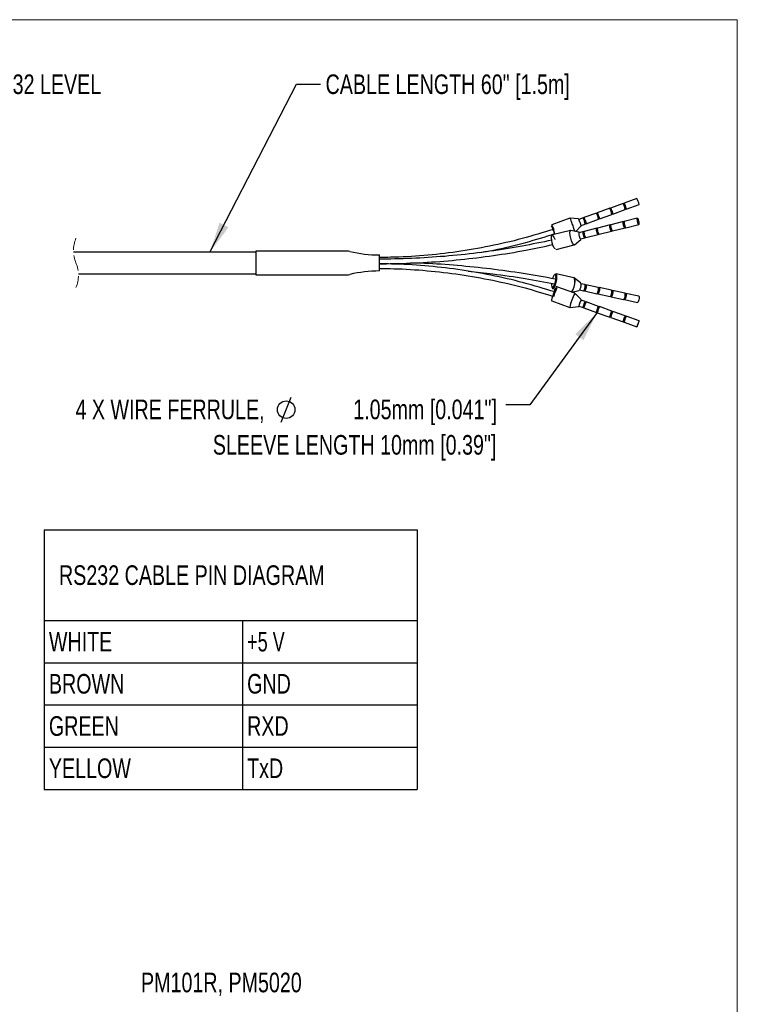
# Model space of a CAD drawing. Header units: millimetres. Extents: x 2 to 278, y 1 to 215.
# Tile 10 of 10: x 201 to 278, y 108 to 215. Entities that reach past the tile are written whole.
import ezdxf

# ---------------------------------------------------------------- set-up
doc = ezdxf.new("R2010")
doc.units = ezdxf.units.MM
doc.linetypes.add('HIDDEN', pattern=[1.905, 1.27, -0.635])
doc.layers.add('BEMAßUNG', color=8, linetype='Continuous')
doc.styles.add('SLDTEXTSTYLE0', font='TXT', dxfattribs={"width": 0.75})
doc.styles.add('SLDTEXTSTYLE2', font='TXT', dxfattribs={"width": 0.6875})
doc.dimstyles.new('SLDDIMSTYLE0', dxfattribs={"dimtxt": 0.18, "dimasz": 3.3, "dimexe": 0, "dimexo": 0.0625, "dimgap": 0, "dimtad": 0, "dimtih": 1, "dimtoh": 1, "dimdec": 0, "dimrnd": 1e-09, "dimzin": 0, "dimdsep": 46, "dimtxsty": 'Standard', "dimsah": 1, "dimcen": 0.09, "dimadec": 0, "dimazin": 0, "dimtfac": 3.3, "dimtdec": 0, "dimtofl": 0, "dimtmove": 0, "dimatfit": 3, "dimfxl": 1, "dimfrac": 2, "dimtolj": 1, "dimtzin": 0, "dimarcsym": 0})

# ---------------------------------------------------------------- blocks, each defined once
blk = doc.blocks.new('SW_TABLEANNOTATION_0')
at = {"color": 0}
for p, q in [((0, 0), (0, -9.8)), ((0, 0), (21.39, 0)), ((21.39, 0), (40.23, 0)), ((40.23, 0), (40.23, -9.8)), ((0, -9.8), (0, -14.36)), ((0, -9.8), (21.39, -9.8)), ((21.39, -9.8), (21.39, -14.36)), ((21.39, -9.8), (40.23, -9.8)), ((40.23, -9.8), (40.23, -14.36)), ((0, -14.36), (0, -18.9)), ((0, -14.36), (21.39, -14.36)), ((21.39, -14.36), (21.39, -18.9)), ((21.39, -14.36), (40.23, -14.36)), ((40.23, -14.36), (40.23, -18.9)), ((0, -18.9), (0, -23.47)), ((0, -18.9), (21.39, -18.9)), ((21.39, -18.9), (21.39, -23.47)), ((21.39, -18.9), (40.23, -18.9)), ((40.23, -18.9), (40.23, -23.47)), ((0, -23.47), (0, -28.03)), ((0, -23.47), (21.39, -23.47)), ((21.39, -23.47), (21.39, -28.03)), ((21.39, -23.47), (40.23, -23.47)), ((40.23, -23.47), (40.23, -28.03)), ((0, -28.03), (21.39, -28.03)), ((21.39, -28.03), (40.23, -28.03))]:
    blk.add_line(p, q, dxfattribs=at)
at = {"color": 0, "attachment_point": 1}
for s, insert, char_height, style in [('RS232 CABLE PIN DIAGRAM', (1.59, -3.84), 2.1167, 'SLDTEXTSTYLE0'), ('WHITE', (0.5, -11.02), 2.117, 'SLDTEXTSTYLE0'), ('+5 V', (21.89, -11.02), 2.117, 'SLDTEXTSTYLE2'), ('BROWN', (0.5, -15.57), 2.117, 'SLDTEXTSTYLE0'), ('GND', (21.89, -15.57), 2.117, 'SLDTEXTSTYLE0'), ('GREEN', (0.5, -20.13), 2.117, 'SLDTEXTSTYLE0'), ('RXD', (21.89, -20.13), 2.117, 'SLDTEXTSTYLE0'), ('YELLOW', (0.5, -24.69), 2.117, 'SLDTEXTSTYLE0'), ('TxD', (21.89, -24.69), 2.117, 'SLDTEXTSTYLE0')]:
    blk.add_mtext(s, dxfattribs=dict(at, insert=insert, char_height=char_height, style=style))
blk = doc.blocks.new('SW_SYMBOL_HOLE_DIAM')
at = {"layer": 'BEMAßUNG', "color": 0}
blk.add_line((300, 0), (700, 1000), dxfattribs=at)
blk.add_circle((500, 500), 350, dxfattribs=at)

msp = doc.modelspace()

# ---------------------------------------------------------------- linework, layer by layer
at = {"color": 7, "linetype": 'Continuous', "lineweight": 18}
for p in [(1.579, 214.645), (277.989, 0.903)]:
    msp.add_line(p, (277.989, 214.645), dxfattribs=at)
at = {"color": 7, "linetype": 'Continuous', "lineweight": 25}
for p, q in [((265.67, 194.799), (264.323, 194.312)), ((267.158, 195.338), (265.764, 194.833)), ((266, 194.181), (267.393, 194.686)), ((262.788, 193.757), (261.441, 193.27)), ((264.229, 194.278), (262.882, 193.791)), ((263.118, 193.139), (264.465, 193.626)), ((264.559, 193.66), (265.906, 194.147)), ((259.907, 193.207), (257.979, 192.51)), ((260.833, 193.125), (259.936, 193.211)), ((261.347, 193.236), (260.893, 193.071)), ((261.129, 192.419), (261.583, 192.584)), ((261.677, 192.618), (263.024, 193.105)), ((264.263, 192.479), (262.916, 192.143)), ((264.324, 192.442), (264.308, 192.443)), ((265.704, 192.838), (264.357, 192.502)), ((265.764, 192.801), (265.749, 192.801)), ((267.192, 193.208), (265.798, 192.861)), ((265.965, 192.188), (267.359, 192.535)), ((259.987, 191.891), (258.059, 191.411)), ((258.237, 191.522), (258.26, 191.461)), ((259.987, 191.891), (260.013, 191.891)), ((260.887, 191.708), (260.04, 191.891)), ((260.561, 191.779), (261.117, 192.339)), ((261.381, 191.761), (260.927, 191.648)), ((261.442, 191.724), (261.426, 191.725)), ((262.822, 192.12), (261.475, 191.784)), ((261.643, 191.111), (262.99, 191.447)), ((262.883, 192.083), (262.867, 192.084)), ((263.084, 191.47), (264.431, 191.806)), ((264.525, 191.829), (265.871, 192.165)), ((258.45, 189.839), (260.378, 190.319)), ((260.401, 190.331), (260.381, 190.32)), ((260.426, 190.344), (261.088, 190.903)), ((261.088, 190.903), (261.077, 190.897)), ((261.095, 190.975), (261.549, 191.088)), ((226.033, 189.544), (206.354, 189.544)), ((235.872, 189.655), (226.033, 189.655)), ((226.033, 189.655), (226.033, 187.947)), ((239.366, 187.51), (239.366, 189.244)), ((206.879, 187.21), (226.033, 187.21)), ((226.033, 187.947), (226.033, 187.098)), ((260.354, 186.78), (258.426, 187.197)), ((226.033, 187.098), (235.872, 187.098)), ((261.078, 186.218), (260.407, 186.754)), ((261.538, 186.05), (261.122, 186.14)), ((258.083, 185.613), (258.338, 185.558)), ((260.456, 185.105), (258.528, 185.796)), ((260.145, 185.217), (260.903, 185.409)), ((260.441, 185.093), (260.456, 185.105)), ((261.117, 184.452), (260.481, 185.089)), ((260.903, 185.409), (260.906, 185.409)), ((260.976, 185.462), (261.392, 185.372)), ((261.486, 185.352), (262.833, 185.06)), ((262.979, 185.738), (261.632, 186.029)), ((262.927, 185.04), (264.273, 184.749)), ((264.42, 185.427), (263.073, 185.718)), ((265.861, 185.115), (264.514, 185.406)), ((267.349, 184.794), (265.955, 185.095)), ((257.981, 184.271), (259.909, 183.58)), ((261.582, 184.209), (261.128, 184.372)), ((263.023, 183.693), (261.676, 184.176)), ((264.367, 184.729), (265.714, 184.437)), ((265.808, 184.417), (267.202, 184.116)), ((259.939, 183.577), (260.835, 183.665)), ((260.894, 183.719), (261.348, 183.557)), ((261.442, 183.523), (262.789, 183.04)), ((262.883, 183.007), (264.23, 182.524)), ((264.464, 183.176), (263.117, 183.659)), ((265.905, 182.66), (264.558, 183.143)), ((264.324, 182.49), (265.671, 182.007)), ((265.765, 181.974), (267.158, 181.474)), ((267.392, 182.127), (265.999, 182.626))]:
    msp.add_line(p, q, dxfattribs=at)
at = {"color": 7, "linetype": 'Continuous', "lineweight": 25, "flags": 128}
for points in [[(265.766, 194.817), (265.763, 194.827), (265.768, 194.828), (265.791, 194.78), (265.827, 194.691), (265.871, 194.574)], [(265.871, 194.574), (265.917, 194.447), (265.958, 194.329), (265.987, 194.238), (266, 194.188), (265.995, 194.187), (265.991, 194.194)], [(262.884, 193.774), (262.882, 193.784), (262.887, 193.785), (262.909, 193.738), (262.945, 193.648), (262.989, 193.531)], [(262.989, 193.531), (263.035, 193.404), (263.076, 193.286), (263.105, 193.195), (263.118, 193.146), (263.113, 193.145), (263.11, 193.151)], [(264.325, 194.295), (264.323, 194.305), (264.328, 194.306), (264.35, 194.259), (264.386, 194.17), (264.43, 194.053)], [(264.43, 194.053), (264.476, 193.925), (264.517, 193.807), (264.546, 193.717), (264.559, 193.667), (264.554, 193.666), (264.55, 193.672)], [(261.443, 193.253), (261.441, 193.263), (261.446, 193.264), (261.468, 193.216), (261.504, 193.127), (261.548, 193.01)], [(261.548, 193.01), (261.594, 192.883), (261.635, 192.765), (261.664, 192.674), (261.677, 192.624), (261.672, 192.623), (261.669, 192.63)], [(264.463, 191.87), (264.457, 191.842), (264.432, 191.806), (264.394, 191.822), (264.348, 191.887), (264.303, 191.99), (264.264, 192.117), (264.238, 192.247), (264.228, 192.362), (264.237, 192.443), (264.262, 192.478), (264.262, 192.478)], [(264.262, 192.478), (264.3, 192.463), (264.315, 192.446)], [(264.357, 192.502), (264.356, 192.502), (264.331, 192.466), (264.322, 192.385), (264.332, 192.271), (264.358, 192.14), (264.397, 192.013), (264.442, 191.91), (264.488, 191.845), (264.526, 191.83)], [(265.903, 192.229), (265.898, 192.201), (265.873, 192.165), (265.834, 192.181), (265.789, 192.245), (265.744, 192.349), (265.705, 192.476), (265.679, 192.606), (265.669, 192.721), (265.677, 192.802), (265.703, 192.837), (265.703, 192.837)], [(265.703, 192.837), (265.741, 192.822), (265.755, 192.805)], [(265.798, 192.861), (265.797, 192.861), (265.771, 192.825), (265.763, 192.744), (265.773, 192.63), (265.799, 192.499), (265.838, 192.372), (265.883, 192.269), (265.928, 192.204), (265.967, 192.189), (265.967, 192.189)], [(267.229, 193.192), (267.191, 193.208), (267.165, 193.173), (267.157, 193.091), (267.167, 192.977), (267.193, 192.846), (267.232, 192.72), (267.277, 192.616), (267.322, 192.552), (267.36, 192.536), (267.386, 192.571), (267.394, 192.652), (267.384, 192.767), (267.358, 192.897), (267.319, 193.024), (267.274, 193.128), (267.229, 193.192)], [(258.31, 191.473), (258.268, 191.595), (258.169, 191.868)], [(258.304, 191.472), (258.252, 191.622), (258.174, 191.838)], [(260.426, 190.344), (260.406, 190.333), (260.318, 190.369), (260.213, 190.519), (260.107, 190.759), (260.017, 191.052), (259.957, 191.355), (259.934, 191.62), (259.954, 191.809), (260.012, 191.891), (260.04, 191.891)], [(260.927, 191.648), (260.926, 191.647), (260.901, 191.612), (260.892, 191.531), (260.902, 191.416), (260.928, 191.286), (260.967, 191.159), (261.012, 191.056), (261.058, 190.991), (261.096, 190.975)], [(261.581, 191.152), (261.575, 191.124), (261.55, 191.088), (261.512, 191.104), (261.467, 191.169), (261.421, 191.272), (261.382, 191.399), (261.356, 191.529), (261.346, 191.644), (261.355, 191.725), (261.38, 191.761), (261.38, 191.761)], [(261.38, 191.761), (261.418, 191.745), (261.433, 191.728)], [(261.475, 191.784), (261.474, 191.784), (261.449, 191.749), (261.44, 191.667), (261.45, 191.553), (261.476, 191.422), (261.515, 191.296), (261.561, 191.192), (261.606, 191.128), (261.644, 191.112), (261.644, 191.112)], [(263.022, 191.511), (263.016, 191.483), (262.991, 191.447), (262.953, 191.463), (262.907, 191.528), (262.862, 191.631), (262.823, 191.758), (262.797, 191.888), (262.787, 192.003), (262.796, 192.084), (262.821, 192.119), (262.821, 192.119)], [(262.821, 192.119), (262.859, 192.104), (262.874, 192.087)], [(262.916, 192.143), (262.915, 192.143), (262.89, 192.107), (262.881, 192.026), (262.891, 191.912), (262.917, 191.781), (262.956, 191.655), (263.001, 191.551), (263.047, 191.487), (263.085, 191.471), (263.085, 191.471)], [(258.374, 189.888), (258.292, 189.922), (258.195, 190.061), (258.098, 190.283), (258.014, 190.554), (257.958, 190.834), (257.938, 191.08), (257.956, 191.254), (258.01, 191.33), (258.091, 191.296), (258.188, 191.157), (258.286, 190.936), (258.293, 190.916)], [(258.446, 186.836), (258.426, 187.032), (258.371, 187.135), (258.288, 187.129), (258.191, 187.015), (258.094, 186.81), (258.049, 186.68)], [(258.531, 186.86), (258.51, 187.074), (258.45, 187.186), (258.359, 187.179), (258.319, 187.144)], [(257.947, 186.178), (257.938, 186.001), (257.957, 185.805), (258.013, 185.702), (258.095, 185.708), (258.193, 185.822), (258.29, 186.027), (258.372, 186.292), (258.427, 186.576), (258.446, 186.836), (258.446, 186.836)], [(258.008, 185.705), (258.059, 185.624), (258.149, 185.63), (258.256, 185.755), (258.361, 185.978), (258.451, 186.267), (258.511, 186.576), (258.531, 186.86)], [(260.459, 186.443), (260.438, 186.657), (260.377, 186.769), (260.354, 186.78)], [(260.484, 186.433), (260.463, 186.646), (260.403, 186.757), (260.38, 186.768)], [(261.392, 185.372), (261.42, 185.379), (261.466, 185.433), (261.511, 185.528), (261.549, 185.652), (261.575, 185.784), (261.584, 185.905), (261.574, 185.997), (261.549, 186.045), (261.538, 186.05)], [(261.678, 185.885), (261.669, 185.764), (261.643, 185.631), (261.605, 185.508), (261.559, 185.412), (261.514, 185.359), (261.475, 185.356), (261.45, 185.404), (261.449, 185.407)], [(261.575, 185.993), (261.604, 186.022), (261.643, 186.025), (261.668, 185.977), (261.678, 185.885)], [(262.833, 185.06), (262.861, 185.068), (262.906, 185.121), (262.952, 185.217), (262.99, 185.34), (263.016, 185.473), (263.024, 185.594), (263.015, 185.686), (262.989, 185.734), (262.979, 185.738)], [(263.118, 185.574), (263.11, 185.452), (263.084, 185.32), (263.046, 185.196), (263, 185.101), (262.955, 185.048), (262.916, 185.045), (262.891, 185.093), (262.89, 185.096)], [(263.016, 185.682), (263.045, 185.71), (263.083, 185.713), (263.109, 185.665), (263.118, 185.574)], [(264.273, 184.749), (264.302, 184.756), (264.347, 184.81), (264.393, 184.905), (264.431, 185.029), (264.456, 185.161), (264.465, 185.282), (264.456, 185.374), (264.43, 185.422), (264.42, 185.427)], [(264.559, 185.262), (264.55, 185.141), (264.525, 185.008), (264.487, 184.885), (264.441, 184.789), (264.396, 184.736), (264.357, 184.733), (264.331, 184.781), (264.331, 184.784)], [(264.457, 185.37), (264.486, 185.399), (264.524, 185.402), (264.55, 185.354), (264.559, 185.262)], [(265.714, 184.437), (265.743, 184.445), (265.788, 184.498), (265.833, 184.594), (265.872, 184.717), (265.897, 184.85), (265.906, 184.971), (265.897, 185.063), (265.871, 185.111), (265.861, 185.115)], [(265.898, 185.059), (265.927, 185.087), (265.965, 185.09), (265.991, 185.042), (266, 184.951)], [(261.354, 183.562), (261.347, 183.564), (261.357, 183.614), (261.383, 183.706), (261.423, 183.824), (261.468, 183.952), (261.513, 184.068), (261.551, 184.157), (261.576, 184.204), (261.584, 184.202), (261.582, 184.187)], [(266, 184.951), (265.991, 184.829), (265.966, 184.697), (265.927, 184.574), (265.882, 184.478), (265.837, 184.425), (265.798, 184.422), (265.772, 184.47), (265.771, 184.473)], [(267.349, 184.794), (267.359, 184.789), (267.385, 184.741), (267.394, 184.649), (267.385, 184.528), (267.36, 184.396), (267.321, 184.272), (267.276, 184.177), (267.231, 184.123), (267.202, 184.116)], [(262.795, 183.045), (262.787, 183.047), (262.798, 183.098), (262.824, 183.189), (262.863, 183.308), (262.909, 183.435), (262.954, 183.552), (262.992, 183.641), (263.017, 183.688), (263.024, 183.686), (263.022, 183.671)], [(264.236, 182.529), (264.228, 182.531), (264.238, 182.581), (264.265, 182.673), (264.304, 182.791), (264.35, 182.919), (264.395, 183.036), (264.433, 183.124), (264.457, 183.171), (264.465, 183.169), (264.463, 183.154)], [(265.677, 182.012), (265.669, 182.014), (265.679, 182.065), (265.706, 182.156), (265.745, 182.275), (265.791, 182.402), (265.836, 182.519), (265.874, 182.608), (265.898, 182.655), (265.906, 182.653), (265.904, 182.638)], [(267.157, 181.481), (267.165, 181.479), (267.189, 181.526), (267.227, 181.615), (267.272, 181.732), (267.318, 181.859), (267.357, 181.977), (267.384, 182.069), (267.394, 182.119), (267.386, 182.121), (267.361, 182.074), (267.324, 181.986), (267.279, 181.869), (267.233, 181.741), (267.194, 181.623), (267.167, 181.532), (267.157, 181.481)]]:
    msp.add_lwpolyline(points, dxfattribs=at)
at = {"color": 7, "linetype": 'Continuous', "lineweight": 25}
for centre, radius, start, end in [((262.74, 193.371), 3.26, 13.78445, 25.9945), ((264.228, 193.909), 3.259, 13.78313, 25.99585), ((259.858, 192.328), 3.26, 13.78445, 25.99451), ((261.297, 192.849), 3.262, 13.79099, 25.99416), ((254.879, 190.872), 3.506, 17.10398, 27.84732), ((256.734, 191.537), 3.613, 17.26256, 27.60006), ((248.208, 188.057), 12.813, 16.98652, 20.81059), ((254.332, 190.321), 7.119, 17.71018, 20.50207), ((258.415, 191.806), 3.262, 13.79099, 25.99416), ((251.925, 189.674), 6.618, 19.36199, 24.32747), ((253.045, 190.03), 5.438, 19.42374, 24.17556), ((235.872, 188.322), 1.333, 76.55439, 90.0017), ((239.366, 202.939), 13.696, 256.55621, 270.00006), ((235.872, 188.431), 1.333, 269.9983, 283.44561), ((239.366, 173.814), 13.696, 89.99994, 103.44379), ((258.433, 186.384), 2.027, 325.36438, 1.65066), ((258.507, 186.37), 1.978, 324.65392, 1.83343), ((264.303, 182.874), 6.538, 153.95022, 163.43073), ((265.729, 182.383), 5.942, 152.86934, 168.3786), ((262.921, 183.361), 2.059, 150.58718, 169.97565), ((264.201, 182.894), 3.415, 154.25333, 163.64579), ((263.469, 183.165), 2.059, 150.58717, 169.97566), ((264.91, 182.648), 2.058, 150.58086, 169.97578), ((266.351, 182.132), 2.059, 150.58713, 169.97567), ((267.791, 181.615), 2.058, 150.5808, 169.97582)]:
    msp.add_arc(centre, radius, start, end, dxfattribs=at)
at = {"color": 7, "linetype": 'HIDDEN', "lineweight": 18}
for centre, start, end in [((209.812, 189.708), 157.38014, 202.61986), ((203.421, 187.045), 337.38014, 22.61986)]:
    msp.add_arc(centre, 3.462, start, end, dxfattribs=at)
at = {"color": 7, "linetype": 'Continuous', "lineweight": 25}
for points, knots in [([(265.767, 194.81), (265.767, 194.815), (265.766, 194.82), (265.766, 194.813), (265.766, 194.808), (265.763, 194.797), (265.757, 194.785), (265.744, 194.773), (265.727, 194.766), (265.71, 194.766), (265.697, 194.77), (265.688, 194.775), (265.683, 194.781), (265.68, 194.783), (265.678, 194.787), (265.681, 194.78), (265.687, 194.767), (265.707, 194.722), (265.736, 194.649), (265.76, 194.587), (265.773, 194.55)], [0, 0, 0, 0, 0.01881313, 0.02585501, 0.04273405, 0.0673327, 0.10533909, 0.15096157, 0.19901102, 0.24380316, 0.27884192, 0.30567888, 0.32326252, 0.33403639, 0.33999617, 0.34297258, 0.37400982, 0.48153915, 0.69956689, 1, 1, 1, 1]), ([(262.797, 193.743), (262.797, 193.743), (262.799, 193.739), (262.807, 193.723), (262.825, 193.681), (262.854, 193.606), (262.878, 193.544), (262.891, 193.508)], [0, 0, 0, 0, 0.003432, 0.0505077, 0.2136054, 0.5443066, 1, 1, 1, 1]), ([(262.886, 193.768), (262.885, 193.772), (262.884, 193.778), (262.885, 193.77), (262.884, 193.765), (262.882, 193.755), (262.875, 193.742), (262.862, 193.731), (262.845, 193.724), (262.829, 193.724), (262.815, 193.727), (262.809, 193.732), (262.806, 193.734)], [0, 0, 0, 0, 0.061543, 0.0845799, 0.1398008, 0.220268, 0.344605, 0.4938532, 0.6510448, 0.7975783, 0.9122038, 1, 1, 1, 1]), ([(262.891, 193.508), (262.892, 193.507), (262.908, 193.468), (262.935, 193.387), (262.973, 193.284), (263.002, 193.183), (263.015, 193.158), (263.022, 193.117), (263.021, 193.124), (263.022, 193.129), (263.023, 193.138), (263.029, 193.15), (263.039, 193.162), (263.056, 193.171), (263.073, 193.173), (263.088, 193.169), (263.098, 193.164), (263.104, 193.159), (263.107, 193.156), (263.108, 193.154), (263.11, 193.152), (263.109, 193.154), (263.108, 193.156)], [0, 0, 0, 0, 0.0003977, 0.2406908, 0.4680281, 0.6485259, 0.743569, 0.7629769, 0.7664282, 0.7768006, 0.7922847, 0.8170894, 0.8488081, 0.8832354, 0.9178242, 0.9444764, 0.9653678, 0.9796253, 0.9883455, 0.993578, 0.9936798, 1, 1, 1, 1]), ([(264.327, 194.289), (264.326, 194.293), (264.325, 194.299), (264.325, 194.292), (264.325, 194.286), (264.322, 194.276), (264.316, 194.264), (264.303, 194.252), (264.286, 194.245), (264.269, 194.245), (264.256, 194.249), (264.247, 194.254), (264.242, 194.259), (264.239, 194.261), (264.237, 194.265), (264.24, 194.259), (264.246, 194.246), (264.266, 194.2), (264.295, 194.128), (264.319, 194.065), (264.332, 194.029)], [0, 0, 0, 0, 0.0188338, 0.0258752, 0.0427482, 0.0673438, 0.1053967, 0.1509409, 0.1990838, 0.24377, 0.2788061, 0.3057308, 0.323236, 0.3340777, 0.3400358, 0.343012, 0.374046, 0.4815688, 0.6996218, 1, 1, 1, 1]), ([(264.332, 194.029), (264.332, 194.029), (264.348, 193.989), (264.376, 193.908), (264.413, 193.806), (264.443, 193.705), (264.455, 193.679), (264.463, 193.638), (264.462, 193.645), (264.463, 193.65), (264.464, 193.659), (264.469, 193.671), (264.48, 193.684), (264.497, 193.692), (264.514, 193.694), (264.528, 193.691), (264.538, 193.686), (264.544, 193.681), (264.548, 193.677), (264.549, 193.675), (264.551, 193.673), (264.55, 193.675), (264.548, 193.677)], [0, 0, 0, 0, 0.0003977, 0.2406804, 0.4680075, 0.6485196, 0.7435378, 0.7629614, 0.7664181, 0.7767931, 0.7922764, 0.8170496, 0.8488165, 0.883242, 0.9177555, 0.9444789, 0.9653694, 0.9796262, 0.9883461, 0.9935783, 0.9936801, 1, 1, 1, 1]), ([(265.773, 194.55), (265.773, 194.55), (265.789, 194.51), (265.816, 194.43), (265.854, 194.327), (265.884, 194.226), (265.896, 194.2), (265.904, 194.16), (265.903, 194.167), (265.903, 194.171), (265.905, 194.181), (265.91, 194.192), (265.921, 194.205), (265.937, 194.213), (265.955, 194.215), (265.969, 194.212), (265.979, 194.207), (265.985, 194.202), (265.989, 194.198), (265.99, 194.196), (265.992, 194.195), (265.99, 194.197), (265.989, 194.198)], [0, 0, 0, 0, 0.0003977, 0.24069, 0.4680276, 0.6485247, 0.7435683, 0.7629767, 0.7664285, 0.7768015, 0.792285, 0.8170897, 0.8488088, 0.8832358, 0.9178245, 0.9444766, 0.9653683, 0.9796258, 0.9883455, 0.993578, 0.9936798, 1, 1, 1, 1]), ([(261, 192.814), (260.985, 192.853), (260.959, 192.923), (260.923, 193.012), (260.9, 193.069), (260.883, 193.097), (260.872, 193.109), (260.859, 193.118), (260.846, 193.124), (260.837, 193.124), (260.836, 193.124)], [0, 0, 0, 0, 0.3406979, 0.6201975, 0.7998591, 0.8520938, 0.8866149, 0.9300803, 0.9882494, 1, 1, 1, 1]), ([(261.119, 192.342), (261.122, 192.345), (261.128, 192.351), (261.133, 192.364), (261.137, 192.377), (261.137, 192.388), (261.137, 192.398), (261.133, 192.423), (261.124, 192.453), (261.116, 192.479), (261.113, 192.487)], [0, 0, 0, 0, 0.0658247, 0.17675, 0.2655199, 0.331225, 0.3886136, 0.4678292, 0.8410794, 1, 1, 1, 1]), ([(261.356, 193.222), (261.356, 193.221), (261.358, 193.218), (261.366, 193.201), (261.384, 193.159), (261.414, 193.085), (261.437, 193.022), (261.451, 192.986)], [0, 0, 0, 0, 0.0033564, 0.0504364, 0.2136081, 0.5443315, 1, 1, 1, 1]), ([(261.445, 193.247), (261.444, 193.251), (261.443, 193.256), (261.444, 193.249), (261.443, 193.244), (261.441, 193.233), (261.434, 193.221), (261.421, 193.209), (261.404, 193.203), (261.388, 193.202), (261.374, 193.206), (261.366, 193.211), (261.363, 193.214), (261.362, 193.215)], [0, 0, 0, 0, 0.0598953, 0.0822885, 0.1359456, 0.2141672, 0.3351856, 0.4800236, 0.633127, 0.7752385, 0.8866615, 0.9722875, 1, 1, 1, 1]), ([(261.451, 192.986), (261.451, 192.986), (261.467, 192.946), (261.494, 192.866), (261.532, 192.763), (261.562, 192.662), (261.574, 192.637), (261.581, 192.596), (261.58, 192.603), (261.581, 192.608), (261.582, 192.617), (261.588, 192.628), (261.599, 192.641), (261.615, 192.649), (261.632, 192.651), (261.647, 192.648), (261.657, 192.643), (261.663, 192.638), (261.666, 192.634), (261.668, 192.632), (261.669, 192.631), (261.668, 192.633), (261.667, 192.635)], [0, 0, 0, 0, 0.0003972, 0.2407041, 0.4680056, 0.6485174, 0.7435552, 0.7629627, 0.7664193, 0.7767942, 0.7922775, 0.8170505, 0.8488173, 0.8832426, 0.9177559, 0.9444793, 0.9653696, 0.9796268, 0.9883461, 0.9935784, 0.9936801, 1, 1, 1, 1]), ([(264.361, 192.14), (264.356, 192.161), (264.341, 192.217), (264.328, 192.303), (264.324, 192.382), (264.327, 192.428), (264.334, 192.446), (264.335, 192.449)], [0, 0, 0, 0, 0.2011621, 0.5629271, 0.8202985, 0.9620487, 1, 1, 1, 1]), ([(265.802, 192.499), (265.796, 192.519), (265.781, 192.576), (265.769, 192.662), (265.765, 192.741), (265.768, 192.787), (265.774, 192.805), (265.776, 192.808)], [0, 0, 0, 0, 0.2011667, 0.56294, 0.8203219, 0.9620908, 1, 1, 1, 1]), ([(265.92, 192.224), (265.92, 192.224), (265.928, 192.224), (265.891, 192.248), (265.885, 192.281), (265.843, 192.353), (265.819, 192.428), (265.806, 192.481), (265.802, 192.499)], [0, 0, 0, 0, 0.0052321, 0.0695354, 0.2093568, 0.4631902, 0.8133977, 1, 1, 1, 1]), ([(258.143, 192.008), (257.02, 191.661), (254.753, 190.961), (251.271, 190.162), (247.731, 189.548), (244.16, 189.149), (241.367, 188.989), (239.768, 188.975), (239.366, 188.972)], [0, 0, 0, 0, 0.1846241, 0.3726623, 0.5607238, 0.7488038, 0.9368962, 1, 1, 1, 1]), ([(250.202, 189.506), (250.69, 189.589), (252.363, 189.874), (255.077, 190.537), (257.267, 191.219), (258.31, 191.544)], [0, 0, 0, 0, 0.177534, 0.6084068, 1, 1, 1, 1]), ([(258.004, 192.26), (258.004, 192.259), (258.006, 192.256), (258.008, 192.252), (258.01, 192.248)], [0, 0, 0, 0, 0.0658326, 1, 1, 1, 1]), ([(260.96, 191.656), (260.948, 191.672), (260.929, 191.695), (260.9, 191.702), (260.89, 191.704)], [0, 0, 0, 0, 0.66305815, 1, 1, 1, 1]), ([(261.479, 191.422), (261.474, 191.443), (261.459, 191.5), (261.446, 191.585), (261.443, 191.664), (261.445, 191.71), (261.452, 191.728), (261.453, 191.732)], [0, 0, 0, 0, 0.2011621, 0.5629271, 0.8202995, 0.9620487, 1, 1, 1, 1]), ([(261.597, 191.148), (261.598, 191.148), (261.605, 191.147), (261.568, 191.171), (261.562, 191.204), (261.52, 191.277), (261.497, 191.351), (261.484, 191.404), (261.479, 191.422)], [0, 0, 0, 0, 0.0051025, 0.0693239, 0.2092401, 0.4630599, 0.8133671, 1, 1, 1, 1]), ([(262.92, 191.781), (262.915, 191.802), (262.9, 191.858), (262.887, 191.944), (262.883, 192.023), (262.886, 192.069), (262.893, 192.087), (262.894, 192.09)], [0, 0, 0, 0, 0.2011667, 0.56294, 0.8203219, 0.9620908, 1, 1, 1, 1]), ([(263.038, 191.507), (263.039, 191.507), (263.046, 191.506), (263.009, 191.53), (263.003, 191.563), (262.961, 191.635), (262.938, 191.71), (262.925, 191.763), (262.92, 191.781)], [0, 0, 0, 0, 0.00523211, 0.0695354, 0.20935678, 0.46319023, 0.81339772, 1, 1, 1, 1]), ([(263.016, 191.511), (263.013, 191.505), (263.008, 191.493), (263.023, 191.509), (263.03, 191.508), (263.033, 191.507)], [0, 0, 0, 0, 0.3378566, 0.7764975, 1, 1, 1, 1]), ([(264.479, 191.866), (264.479, 191.866), (264.487, 191.865), (264.45, 191.889), (264.444, 191.922), (264.402, 191.994), (264.378, 192.069), (264.365, 192.122), (264.361, 192.14)], [0, 0, 0, 0, 0.0051025, 0.0693243, 0.2092404, 0.4630592, 0.8133672, 1, 1, 1, 1]), ([(264.457, 191.87), (264.454, 191.864), (264.448, 191.852), (264.464, 191.868), (264.471, 191.866), (264.474, 191.866)], [0, 0, 0, 0, 0.3381065, 0.7765818, 1, 1, 1, 1]), ([(265.897, 192.229), (265.895, 192.224), (265.889, 192.212), (265.901, 192.22), (265.907, 192.225)], [0, 0, 0, 0, 0.4351032, 1, 1, 1, 1]), ([(257.958, 190.842), (256.902, 190.618), (254.692, 190.148), (251.285, 189.612), (247.749, 189.189), (244.181, 188.914), (241.383, 188.803), (239.777, 188.794), (239.366, 188.791)], [0, 0, 0, 0, 0.1727483, 0.3616963, 0.5518301, 0.7428179, 0.9343071, 1, 1, 1, 1]), ([(239.366, 188.292), (239.888, 188.295), (241.611, 188.307), (244.529, 188.434), (248.11, 188.722), (251.659, 189.16), (254.983, 189.694), (257.108, 190.152), (258.073, 190.36)], [0, 0, 0, 0, 0.0829949, 0.2740588, 0.4646173, 0.6543101, 0.8428104, 1, 1, 1, 1]), ([(261.088, 190.907), (261.092, 190.909), (261.108, 190.919), (261.121, 190.948), (261.126, 190.972), (261.128, 190.983)], [0, 0, 0, 0, 0.1570205, 0.6164671, 1, 1, 1, 1]), ([(261.575, 191.152), (261.572, 191.146), (261.567, 191.134), (261.582, 191.15), (261.59, 191.149), (261.592, 191.148)], [0, 0, 0, 0, 0.3381038, 0.7765811, 1, 1, 1, 1]), ([(258.295, 185.25), (257.168, 185.595), (254.892, 186.291), (251.398, 187.087), (247.844, 187.7), (244.258, 188.1), (241.428, 188.264), (239.796, 188.278), (239.366, 188.282)], [0, 0, 0, 0, 0.1836897, 0.370945, 0.5582675, 0.7456351, 0.9330319, 1, 1, 1, 1]), ([(258.383, 186.615), (258.365, 186.619), (257.202, 186.858), (254.864, 187.254), (251.356, 187.751), (247.804, 188.109), (244.933, 188.322), (243.246, 188.37), (242.756, 188.383)], [0, 0, 0, 0, 0.0033863, 0.2263839, 0.4515876, 0.6784963, 0.9066231, 1, 1, 1, 1]), ([(239.366, 187.781), (239.884, 187.776), (241.598, 187.759), (244.506, 187.577), (248.075, 187.162), (251.61, 186.533), (254.969, 185.753), (257.116, 185.084), (258.121, 184.771)], [0, 0, 0, 0, 0.0814051, 0.2697236, 0.4580338, 0.6462925, 0.8344853, 1, 1, 1, 1]), ([(248.946, 187.475), (249.834, 187.386), (251.892, 187.18), (255.003, 186.734), (257.214, 186.321), (258.269, 186.124)], [0, 0, 0, 0, 0.284133, 0.6584113, 1, 1, 1, 1]), ([(258.363, 186.913), (258.363, 186.912), (258.365, 186.887), (258.392, 186.831), (258.389, 186.721), (258.383, 186.572), (258.35, 186.39), (258.309, 186.202), (258.229, 186.048), (258.217, 185.947), (258.128, 185.906), (258.142, 185.896), (258.142, 185.895)], [0, 0, 0, 0, 0.0032722, 0.0717393, 0.1683163, 0.3051808, 0.4905615, 0.6816272, 0.8479608, 0.9515053, 0.9982493, 1, 1, 1, 1]), ([(260.908, 185.413), (260.915, 185.414), (260.938, 185.42), (260.981, 185.46), (261.03, 185.538), (261.077, 185.657), (261.114, 185.795), (261.133, 185.921), (261.139, 186.032), (261.132, 186.117), (261.112, 186.188), (261.085, 186.208), (261.078, 186.213)], [0, 0, 0, 0, 0.0235317, 0.0800851, 0.1905853, 0.3371016, 0.5107465, 0.6763785, 0.7673427, 0.8865058, 0.9714711, 1, 1, 1, 1]), ([(258.182, 184.753), (258.206, 184.825), (258.259, 184.985), (258.346, 185.219), (258.43, 185.436), (258.495, 185.586), (258.531, 185.662), (258.545, 185.682), (258.546, 185.683)], [0, 0, 0, 0, 0.2288029, 0.5037935, 0.7485475, 0.9263981, 0.9955918, 1, 1, 1, 1]), ([(258.458, 185.783), (258.456, 185.782), (258.448, 185.776), (258.442, 185.768), (258.438, 185.761)], [0, 0, 0, 0, 0.2015197, 1, 1, 1, 1]), ([(258.566, 185.761), (258.564, 185.765), (258.559, 185.777), (258.54, 185.793), (258.512, 185.802), (258.487, 185.799), (258.469, 185.792), (258.461, 185.785), (258.458, 185.783)], [0, 0, 0, 0, 0.0945066, 0.3188487, 0.5537685, 0.7566297, 0.9127931, 1, 1, 1, 1]), ([(261.554, 185.688), (261.549, 185.665), (261.537, 185.607), (261.509, 185.526), (261.477, 185.458), (261.454, 185.423), (261.442, 185.413), (261.44, 185.411)], [0, 0, 0, 0, 0.2275943, 0.5924661, 0.8427678, 0.9749827, 1, 1, 1, 1]), ([(261.45, 185.409), (261.451, 185.409), (261.453, 185.409), (261.455, 185.409), (261.456, 185.408)], [0, 0, 0, 0, 0.64140816, 1, 1, 1, 1]), ([(261.568, 185.994), (261.567, 185.994), (261.558, 185.998), (261.586, 185.957), (261.576, 185.92), (261.582, 185.833), (261.57, 185.756), (261.558, 185.704), (261.554, 185.688)], [0, 0, 0, 0, 0.0074679, 0.0813434, 0.2333827, 0.4929436, 0.8393492, 1, 1, 1, 1]), ([(261.571, 185.977), (261.58, 185.984), (261.593, 185.994), (261.578, 185.989), (261.575, 185.991), (261.575, 185.991)], [0, 0, 0, 0, 0.6567413, 0.9798951, 1, 1, 1, 1]), ([(262.995, 185.376), (262.99, 185.354), (262.978, 185.295), (262.95, 185.214), (262.918, 185.147), (262.895, 185.111), (262.883, 185.101), (262.881, 185.1)], [0, 0, 0, 0, 0.2276026, 0.5925304, 0.8428413, 0.9749824, 1, 1, 1, 1]), ([(262.89, 185.098), (262.892, 185.098), (262.894, 185.098), (262.896, 185.097), (262.897, 185.097)], [0, 0, 0, 0, 0.6471607, 1, 1, 1, 1]), ([(263.008, 185.682), (263.008, 185.683), (262.999, 185.687), (263.027, 185.645), (263.017, 185.608), (263.023, 185.522), (263.011, 185.444), (262.999, 185.393), (262.995, 185.376)], [0, 0, 0, 0, 0.0074678, 0.0813853, 0.2334221, 0.49298, 0.8393799, 1, 1, 1, 1]), ([(263.015, 185.668), (263.022, 185.674), (263.033, 185.682), (263.019, 185.678), (263.016, 185.679), (263.016, 185.679)], [0, 0, 0, 0, 0.60347, 0.9780984, 1, 1, 1, 1]), ([(264.436, 185.065), (264.431, 185.042), (264.419, 184.984), (264.391, 184.903), (264.358, 184.835), (264.336, 184.8), (264.323, 184.79), (264.322, 184.788)], [0, 0, 0, 0, 0.2275944, 0.5924665, 0.8427684, 0.9749833, 1, 1, 1, 1]), ([(264.449, 185.371), (264.448, 185.371), (264.44, 185.375), (264.467, 185.334), (264.458, 185.297), (264.464, 185.21), (264.452, 185.133), (264.44, 185.081), (264.436, 185.065)], [0, 0, 0, 0, 0.00746831, 0.08134459, 0.23338368, 0.49294426, 0.83934936, 1, 1, 1, 1]), ([(264.453, 185.354), (264.462, 185.361), (264.475, 185.371), (264.46, 185.366), (264.457, 185.368), (264.457, 185.368)], [0, 0, 0, 0, 0.6567442, 0.979899, 1, 1, 1, 1]), ([(265.89, 185.059), (265.889, 185.06), (265.881, 185.064), (265.908, 185.022), (265.898, 184.985), (265.905, 184.899), (265.893, 184.822), (265.881, 184.77), (265.877, 184.753)], [0, 0, 0, 0, 0.0074682, 0.0813865, 0.2334231, 0.4929807, 0.8393792, 1, 1, 1, 1]), ([(265.906, 185.056), (265.903, 185.056), (265.9, 185.055), (265.898, 185.056), (265.898, 185.056)], [0, 0, 0, 0, 0.9328112, 1, 1, 1, 1]), ([(258.037, 184.739), (258.017, 184.676), (257.981, 184.563), (257.945, 184.432), (257.932, 184.354), (257.936, 184.318), (257.949, 184.293), (257.967, 184.275), (257.983, 184.272), (257.989, 184.271)], [0, 0, 0, 0, 0.3882184, 0.6964194, 0.8013512, 0.8577697, 0.9058573, 0.9624209, 1, 1, 1, 1]), ([(261.134, 184.37), (261.135, 184.375), (261.137, 184.387), (261.138, 184.404), (261.134, 184.423), (261.128, 184.439), (261.121, 184.446), (261.119, 184.448)], [0, 0, 0, 0, 0.1844431, 0.4245863, 0.6345068, 0.8732556, 1, 1, 1, 1]), ([(261.658, 184.153), (261.658, 184.153), (261.656, 184.151), (261.648, 184.146), (261.634, 184.142), (261.616, 184.143), (261.599, 184.151), (261.588, 184.163), (261.583, 184.174), (261.581, 184.181), (261.581, 184.185), (261.581, 184.189), (261.58, 184.186), (261.58, 184.183)], [0, 0, 0, 0, 0.00553893, 0.09642017, 0.23529386, 0.40558325, 0.59765542, 0.74036062, 0.84462359, 0.911456, 0.94956288, 0.9591582, 1, 1, 1, 1]), ([(261.661, 184.155), (261.662, 184.155), (261.662, 184.156), (261.662, 184.157), (261.662, 184.157)], [0, 0, 0, 0, 0.8120213, 1, 1, 1, 1]), ([(264.331, 184.786), (264.333, 184.786), (264.335, 184.786), (264.337, 184.786), (264.338, 184.785)], [0, 0, 0, 0, 0.6414082, 1, 1, 1, 1]), ([(265.877, 184.753), (265.872, 184.731), (265.86, 184.672), (265.832, 184.591), (265.799, 184.524), (265.777, 184.488), (265.764, 184.478), (265.762, 184.477)], [0, 0, 0, 0, 0.2276017, 0.5925304, 0.8428405, 0.9749824, 1, 1, 1, 1]), ([(265.772, 184.475), (265.774, 184.475), (265.776, 184.475), (265.778, 184.474), (265.779, 184.474)], [0, 0, 0, 0, 0.6471607, 1, 1, 1, 1]), ([(260.839, 183.666), (260.845, 183.667), (260.856, 183.67), (260.869, 183.678), (260.879, 183.687), (260.89, 183.699), (260.896, 183.71), (260.9, 183.717), (260.9, 183.717)], [0, 0, 0, 0, 0.2145046, 0.4061597, 0.5607749, 0.7132424, 0.9820122, 1, 1, 1, 1]), ([(261.361, 183.574), (261.361, 183.575), (261.363, 183.577), (261.368, 183.582), (261.378, 183.587), (261.394, 183.591), (261.412, 183.588), (261.428, 183.579), (261.438, 183.567), (261.442, 183.557), (261.443, 183.55), (261.443, 183.547), (261.444, 183.543), (261.446, 183.571), (261.455, 183.588), (261.473, 183.662), (261.489, 183.71), (261.499, 183.737)], [0, 0, 0, 0, 0.0070868, 0.0298205, 0.0653896, 0.1176451, 0.1784645, 0.2421405, 0.2894778, 0.3236824, 0.3449586, 0.3567515, 0.3574645, 0.3843079, 0.4851882, 0.7144754, 1, 1, 1, 1]), ([(262.802, 183.058), (262.802, 183.058), (262.804, 183.061), (262.809, 183.065), (262.819, 183.071), (262.835, 183.074), (262.853, 183.072), (262.869, 183.062), (262.878, 183.05), (262.882, 183.04), (262.884, 183.034), (262.884, 183.03), (262.885, 183.026), (262.886, 183.054), (262.896, 183.072), (262.913, 183.145), (262.93, 183.193), (262.939, 183.22)], [0, 0, 0, 0, 0.0070872, 0.0298223, 0.065394, 0.1176526, 0.1784756, 0.2421553, 0.2894166, 0.3236224, 0.3448998, 0.3567024, 0.3574165, 0.3842426, 0.4851568, 0.7144585, 1, 1, 1, 1]), ([(263.099, 183.637), (263.099, 183.637), (263.097, 183.634), (263.089, 183.63), (263.075, 183.625), (263.056, 183.626), (263.039, 183.635), (263.029, 183.647), (263.024, 183.657), (263.022, 183.665), (263.021, 183.669), (263.021, 183.673), (263.021, 183.669), (263.021, 183.667)], [0, 0, 0, 0, 0.0055362, 0.0967148, 0.2355692, 0.4054717, 0.5978449, 0.740288, 0.8446921, 0.9114317, 0.9495639, 0.9591608, 1, 1, 1, 1]), ([(263.102, 183.638), (263.102, 183.639), (263.103, 183.639), (263.103, 183.64), (263.103, 183.64)], [0, 0, 0, 0, 0.8120213, 1, 1, 1, 1]), ([(264.54, 183.12), (264.54, 183.12), (264.537, 183.118), (264.53, 183.113), (264.516, 183.109), (264.497, 183.11), (264.48, 183.118), (264.47, 183.131), (264.465, 183.141), (264.463, 183.148), (264.462, 183.152), (264.462, 183.156), (264.462, 183.153), (264.462, 183.15)], [0, 0, 0, 0, 0.0055409, 0.0964223, 0.2352954, 0.405585, 0.5976575, 0.7403629, 0.8446235, 0.9114615, 0.9495628, 0.9591581, 1, 1, 1, 1]), ([(264.543, 183.122), (264.543, 183.122), (264.544, 183.123), (264.544, 183.124), (264.544, 183.124)], [0, 0, 0, 0, 0.8120213, 1, 1, 1, 1]), ([(264.242, 182.541), (264.243, 182.542), (264.245, 182.544), (264.25, 182.549), (264.26, 182.554), (264.275, 182.558), (264.294, 182.555), (264.31, 182.546), (264.319, 182.534), (264.323, 182.524), (264.325, 182.517), (264.325, 182.514), (264.326, 182.51), (264.327, 182.538), (264.337, 182.555), (264.354, 182.629), (264.371, 182.677), (264.38, 182.704)], [0, 0, 0, 0, 0.0070868, 0.0298204, 0.06539, 0.1176454, 0.1784646, 0.2421404, 0.2894784, 0.323682, 0.3449582, 0.356751, 0.3574651, 0.3843093, 0.4851885, 0.714476, 1, 1, 1, 1]), ([(265.683, 182.025), (265.684, 182.026), (265.686, 182.028), (265.691, 182.032), (265.701, 182.038), (265.716, 182.041), (265.735, 182.039), (265.751, 182.029), (265.76, 182.017), (265.764, 182.008), (265.766, 182.001), (265.766, 181.997), (265.767, 181.993), (265.768, 182.021), (265.778, 182.039), (265.795, 182.112), (265.812, 182.16), (265.821, 182.187)], [0, 0, 0, 0, 0.0070872, 0.0298223, 0.065394, 0.1176526, 0.1784756, 0.2421553, 0.2894166, 0.3236224, 0.3448998, 0.3567024, 0.3574165, 0.3842426, 0.4851568, 0.7144565, 1, 1, 1, 1]), ([(265.981, 182.604), (265.981, 182.604), (265.978, 182.601), (265.971, 182.597), (265.957, 182.592), (265.938, 182.594), (265.921, 182.602), (265.91, 182.614), (265.905, 182.624), (265.904, 182.632), (265.903, 182.636), (265.903, 182.64), (265.903, 182.636), (265.903, 182.634)], [0, 0, 0, 0, 0.00554018, 0.09671747, 0.23557236, 0.40547541, 0.59784925, 0.74029275, 0.84469723, 0.91143429, 0.9495694, 0.95916349, 1, 1, 1, 1]), ([(265.984, 182.605), (265.984, 182.606), (265.985, 182.606), (265.985, 182.607), (265.985, 182.607)], [0, 0, 0, 0, 0.8120213, 1, 1, 1, 1])]:
    msp.add_open_spline(points, degree=3, knots=knots, dxfattribs=at)

# ---------------------------------------------------------------- block references
msp.add_blockref('SW_TABLEANNOTATION_0', (203.201, 159.568))
at = {"layer": 'BEMAßUNG', "color": 7, "xscale": 0.0027037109, "yscale": 0.0027037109, "zscale": 0.0027037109}
msp.add_blockref('SW_SYMBOL_HOLE_DIAM', (227.953, 171.187), dxfattribs=at)

# ---------------------------------------------------------------- texts
at = {"layer": 'BEMAßUNG', "color": 7, "char_height": 2.11667, "style": 'SLDTEXTSTYLE0'}
for s, insert, attachment_point in [('EMBEDDED USB TO TTL SERIAL AND RS232 LEVEL', (156.966, 208.734), 1), ('CABLE LENGTH 60" [1.5m]', (233.558, 208.734), 1), ('4 X WIRE FERRULE,', (226.974, 173.622), 3), ('1.05mm [0.041"]', (252.05, 173.622), 3), ('SLEEVE LENGTH 10mm [0.39"]', (251.993, 169.799), 3), ('PM101R, PM5020', (222.314, 111.744), 2)]:
    msp.add_mtext(s, dxfattribs=dict(at, insert=insert, attachment_point=attachment_point))

# ---------------------------------------------------------------- leaders
at = {"layer": 'BEMAßUNG', "color": 7}
for points in [[(221.084, 189.544), (230.423, 207.667), (233.023, 207.667)], [(262.884, 183.028), (255.616, 173.076), (253.016, 173.076)]]:
    msp.add_leader(points, dimstyle='SLDDIMSTYLE0', dxfattribs=at)

doc.saveas('drawing.dxf')
